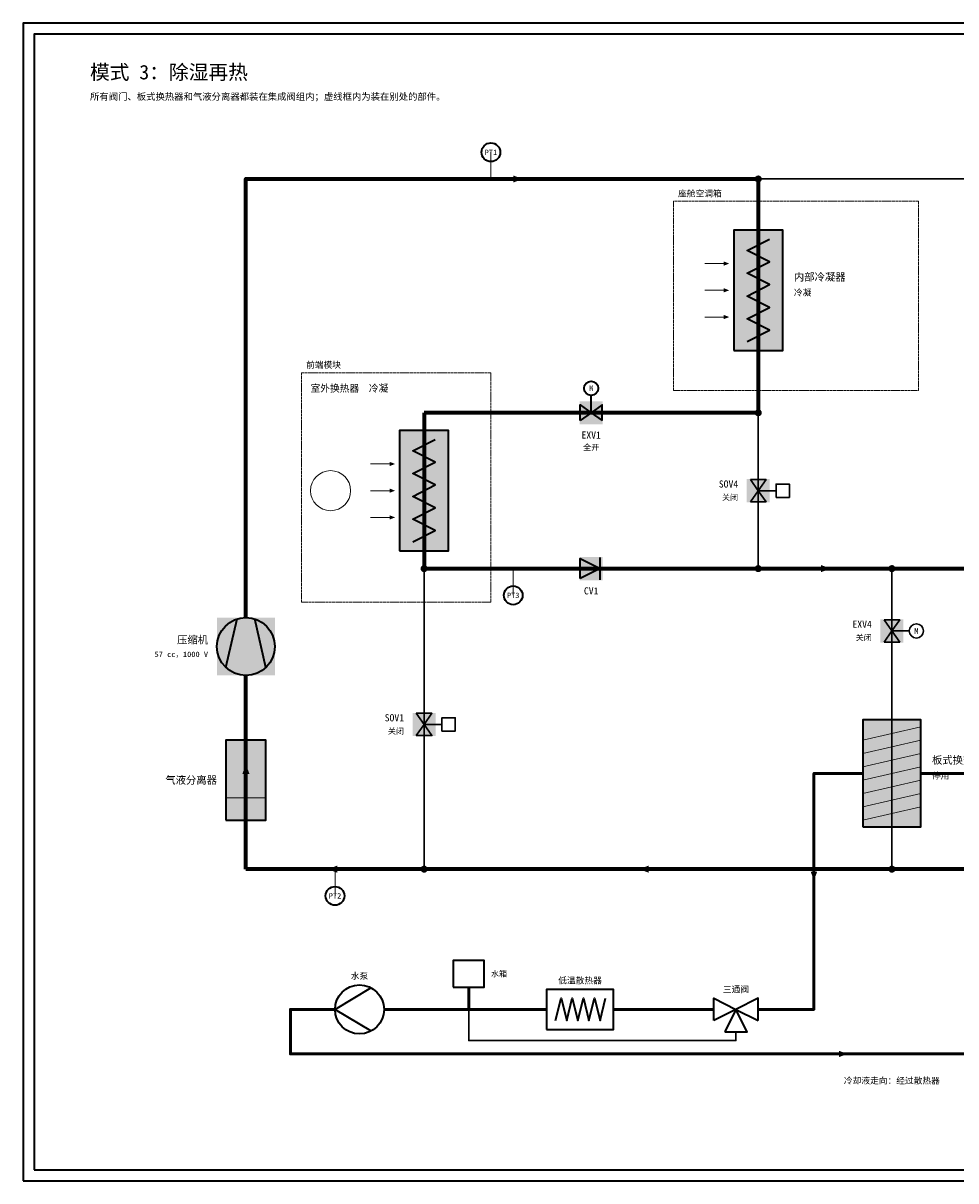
# Model space of a CAD drawing. Header units: millimetres. Extents: x 0 to 830, y 0 to 520.
# Tile 1 of 2: x 0 to 419, y 0 to 520. Entities that reach past the tile are written whole.
import ezdxf
from ezdxf.enums import TextEntityAlignment as Align

# ---------------------------------------------------------------- set-up
doc = ezdxf.new("R2010")
doc.units = ezdxf.units.MM
doc.linetypes.add('DASHED', pattern=[1.524, 1.27, -0.254])
for name, color, linetype, lineweight, true_color in [('AIR', 7, 'Continuous', 18, 0x7878c8), ('BOUNDARY', 7, 'DASHED', 18, 0x828282), ('COOLANT', 7, 'Continuous', 50, 0x1e8c46), ('FRAME', 7, 'Continuous', 35, 0x3c3c3c), ('HP_2PH', 7, 'Continuous', 70, 0xc83caa), ('HP_GAS', 7, 'Continuous', 70, 0xcd2828), ('HP_LIQ', 7, 'Continuous', 70, 0xeb8214), ('LP_GAS', 7, 'Continuous', 70, 0x2350be), ('OFF', 7, 'Continuous', 30, 0xafafaf), ('SYMBOL', 7, 'Continuous', 35, 0x141414), ('TEXT', 7, 'Continuous', 18, 0x141414), ('THIN', 7, 'Continuous', 13, 0x6e6e6e)]:
    doc.layers.add(name, color=color, linetype=linetype, lineweight=lineweight, true_color=true_color)
doc.styles.add('ZH', font='simsun.ttc')

msp = doc.modelspace()

# ---------------------------------------------------------------- hatches: boundary and pattern name
at = {"true_color": 0xffffff}
for points in [[(319, 373), (341, 373), (341, 427), (319, 427)], [(249.8, 339.8), (260.2, 339.8), (260.2, 350.2), (249.8, 350.2)], [(169, 283), (191, 283), (191, 337), (169, 337)], [(324.8, 304.8), (335.2, 304.8), (335.2, 315.2), (324.8, 315.2)], [(249.8, 269.8), (260.2, 269.8), (260.2, 280.2), (249.8, 280.2)], [(87, 227), (113, 227), (113, 253), (87, 253)], [(384.8, 241.8), (395.2, 241.8), (395.2, 252.2), (384.8, 252.2)], [(174.8, 199.8), (185.2, 199.8), (185.2, 210.2), (174.8, 210.2)], [(377, 159), (403, 159), (403, 207), (377, 207)], [(91, 162), (109, 162), (109, 198), (91, 198)]]:
    msp.add_hatch(color=7, dxfattribs=at).paths.add_polyline_path(points)
at = {"layer": 'AIR'}
for points in [[(317, 412), (314.5, 412.95), (314.5, 411.05)], [(317, 400), (314.5, 400.95), (314.5, 399.05)], [(317, 388), (314.5, 388.95), (314.5, 387.05)], [(167, 322), (164.5, 322.95), (164.5, 321.05)], [(167, 310), (164.5, 310.95), (164.5, 309.05)], [(167, 298), (164.5, 298.95), (164.5, 297.05)]]:
    msp.add_hatch(color=7, dxfattribs=at).paths.add_polyline_path(points)
at = {"layer": 'COOLANT'}
for points in [[(355, 135), (356.44, 138.8), (353.56, 138.8)], [(370, 57), (366.2, 58.44), (366.2, 55.56)]]:
    msp.add_hatch(color=7, dxfattribs=at).paths.add_polyline_path(points)
at = {"layer": 'HP_GAS'}
msp.add_hatch(color=7, dxfattribs=at).paths.add_polyline_path([(224.2, 450), (220, 451.6), (220, 448.4)])
at = {"layer": 'HP_LIQ'}
msp.add_hatch(color=7, dxfattribs=at).paths.add_polyline_path([(362.4, 275), (358.2, 276.6), (358.2, 273.4)])
at = {"layer": 'LP_GAS'}
for points in [[(100, 186.98), (98.4, 182.78), (101.6, 182.78)], [(136.8, 140), (141, 138.4), (141, 141.6)], [(276.6, 140), (280.8, 138.4), (280.8, 141.6)]]:
    msp.add_hatch(color=7, dxfattribs=at).paths.add_polyline_path(points)
at = {"layer": 'OFF'}
for points in [[(326.5, 315), (333.5, 315), (330, 310)], [(326.5, 305), (333.5, 305), (330, 310)], [(386.5, 252), (393.5, 252), (390, 247)], [(386.5, 242), (393.5, 242), (390, 247)], [(176.5, 210), (183.5, 210), (180, 205)], [(176.5, 200), (183.5, 200), (180, 205)]]:
    msp.add_hatch(color=7, dxfattribs=at).paths.add_polyline_path(points)
at = {"layer": 'SYMBOL'}
for points in [[(331.6, 450), (331.48, 450.61), (331.13, 451.13), (330.61, 451.48), (330, 451.6), (329.39, 451.48), (328.87, 451.13), (328.52, 450.61), (328.4, 450), (328.52, 449.39), (328.87, 448.87), (329.39, 448.52), (330, 448.4), (330.61, 448.52), (331.13, 448.87), (331.48, 449.39)], [(331.6, 345), (331.48, 345.61), (331.13, 346.13), (330.61, 346.48), (330, 346.6), (329.39, 346.48), (328.87, 346.13), (328.52, 345.61), (328.4, 345), (328.52, 344.39), (328.87, 343.87), (329.39, 343.52), (330, 343.4), (330.61, 343.52), (331.13, 343.87), (331.48, 344.39)], [(181.6, 275), (181.48, 275.61), (181.13, 276.13), (180.61, 276.48), (180, 276.6), (179.39, 276.48), (178.87, 276.13), (178.52, 275.61), (178.4, 275), (178.52, 274.39), (178.87, 273.87), (179.39, 273.52), (180, 273.4), (180.61, 273.52), (181.13, 273.87), (181.48, 274.39)], [(331.6, 275), (331.48, 275.61), (331.13, 276.13), (330.61, 276.48), (330, 276.6), (329.39, 276.48), (328.87, 276.13), (328.52, 275.61), (328.4, 275), (328.52, 274.39), (328.87, 273.87), (329.39, 273.52), (330, 273.4), (330.61, 273.52), (331.13, 273.87), (331.48, 274.39)], [(391.6, 275), (391.48, 275.61), (391.13, 276.13), (390.61, 276.48), (390, 276.6), (389.39, 276.48), (388.87, 276.13), (388.52, 275.61), (388.4, 275), (388.52, 274.39), (388.87, 273.87), (389.39, 273.52), (390, 273.4), (390.61, 273.52), (391.13, 273.87), (391.48, 274.39)], [(181.6, 140), (181.48, 140.61), (181.13, 141.13), (180.61, 141.48), (180, 141.6), (179.39, 141.48), (178.87, 141.13), (178.52, 140.61), (178.4, 140), (178.52, 139.39), (178.87, 138.87), (179.39, 138.52), (180, 138.4), (180.61, 138.52), (181.13, 138.87), (181.48, 139.39)], [(391.6, 140), (391.48, 140.61), (391.13, 141.13), (390.61, 141.48), (390, 141.6), (389.39, 141.48), (388.87, 141.13), (388.52, 140.61), (388.4, 140), (388.52, 139.39), (388.87, 138.87), (389.39, 138.52), (390, 138.4), (390.61, 138.52), (391.13, 138.87), (391.48, 139.39)]]:
    msp.add_hatch(color=7, dxfattribs=at).paths.add_polyline_path(points)

# ---------------------------------------------------------------- linework, layer by layer
at = {"layer": 'AIR'}
for points in [[(306, 412), (316, 412)], [(306, 400), (316, 400)], [(306, 388), (316, 388)], [(156, 322), (166, 322)], [(156, 310), (166, 310)], [(156, 298), (166, 298)]]:
    msp.add_lwpolyline(points, dxfattribs=at)
msp.add_circle((138, 310), 9, dxfattribs=at)
at = {"layer": 'BOUNDARY'}
for points in [[(292, 355), (402, 355), (402, 440), (292, 440)], [(125, 260), (210, 260), (210, 363), (125, 363)]]:
    msp.add_lwpolyline(points, close=True, dxfattribs=at)
at = {"layer": 'COOLANT'}
for points in [[(377, 183), (355, 183), (355, 77), (330, 77)], [(475, 77), (425, 77), (425, 183), (403, 183)], [(200, 77), (200, 87)], [(140, 77), (120, 77), (120, 57), (630, 57), (630, 77), (605, 77)], [(200, 77), (162, 77)], [(235, 77), (200, 77)], [(310, 77), (265, 77)]]:
    msp.add_lwpolyline(points, dxfattribs=at)
at = {"layer": 'FRAME'}
for points in [[(0, 0), (830, 0), (830, 520), (0, 520)], [(5, 5), (825, 5), (825, 515), (5, 515)]]:
    msp.add_lwpolyline(points, close=True, dxfattribs=at)
at = {"layer": 'HP_2PH'}
for points in [[(330, 345), (180, 345)], [(180, 345), (180, 275)]]:
    msp.add_lwpolyline(points, dxfattribs=at)
at = {"layer": 'HP_GAS'}
for points in [[(100, 253), (100, 450), (330, 450)], [(330, 450), (330, 345)]]:
    msp.add_lwpolyline(points, dxfattribs=at)
at = {"layer": 'HP_LIQ'}
for points in [[(180, 275), (330, 275)], [(330, 275), (390, 275)], [(390, 275), (460, 275)]]:
    msp.add_lwpolyline(points, dxfattribs=at)
at = {"layer": 'LP_GAS'}
for points in [[(100, 140), (100, 227)], [(180, 140), (100, 140)], [(390, 140), (180, 140)], [(460, 140), (390, 140)]]:
    msp.add_lwpolyline(points, dxfattribs=at)
at = {"layer": 'OFF'}
for points in [[(330, 450), (640, 450)], [(330, 345), (330, 275)], [(330, 310), (338, 310)], [(180, 275), (180, 140)], [(390, 275), (390, 220)], [(390, 247), (398, 247)], [(390, 220), (390, 140)], [(180, 205), (188, 205)], [(320, 67), (320, 63), (200, 63), (200, 77)]]:
    msp.add_lwpolyline(points, dxfattribs=at)
for points in [[(326.5, 315), (333.5, 315), (330, 310)], [(338, 307), (344, 307), (344, 313), (338, 313)], [(326.5, 305), (333.5, 305), (330, 310)], [(386.5, 252), (393.5, 252), (390, 247)], [(386.5, 242), (393.5, 242), (390, 247)], [(176.5, 210), (183.5, 210), (180, 205)], [(188, 202), (194, 202), (194, 208), (188, 208)], [(176.5, 200), (183.5, 200), (180, 205)]]:
    msp.add_lwpolyline(points, close=True, dxfattribs=at)
msp.add_circle((401, 247), 3.2, dxfattribs=at)
at = {"layer": 'SYMBOL'}
for points in [[(319, 373), (341, 373), (341, 427), (319, 427)], [(250, 341.5), (250, 348.5), (255, 345)], [(250, 341.5), (250, 348.5), (255, 345)], [(260, 341.5), (260, 348.5), (255, 345)], [(260, 341.5), (260, 348.5), (255, 345)], [(169, 283), (191, 283), (191, 337), (169, 337)], [(250, 270.5), (250, 279.5), (259, 275)], [(377, 159), (403, 159), (403, 207), (377, 207)], [(91, 162), (109, 162), (109, 198), (91, 198)], [(193, 87), (207, 87), (207, 99), (193, 99)], [(235, 68), (265, 68), (265, 86), (235, 86)], [(310, 72), (310, 82), (320, 77)], [(330, 72), (330, 82), (320, 77)], [(315, 67), (325, 67), (320, 77)]]:
    msp.add_lwpolyline(points, close=True, dxfattribs=at)
for points in [[(325, 377), (335, 382.11), (325, 387.22), (335, 392.33), (325, 397.44), (335, 402.56), (325, 407.67), (335, 412.78), (325, 417.89), (335, 423)], [(255, 345), (255, 353)], [(175, 287), (185, 292.11), (175, 297.22), (185, 302.33), (175, 307.44), (185, 312.56), (175, 317.67), (185, 322.78), (175, 327.89), (185, 333)], [(259, 270), (259, 280)], [(91, 230.6), (96, 252.4)], [(109, 230.6), (104, 252.4)], [(156, 86.5), (140, 77), (156, 67.5)], [(239, 72), (241.5, 82), (244, 72), (246.5, 82), (249, 72), (251.5, 82), (254, 72), (256.5, 82), (259, 72), (261.5, 82)]]:
    msp.add_lwpolyline(points, dxfattribs=at)
for centre, radius in [((210, 462), 4.2), ((255, 356), 3.2), ((220, 263), 4.2), ((100, 240), 13), ((140, 128), 4.2), ((151, 77), 11)]:
    msp.add_circle(centre, radius, dxfattribs=at)
at = {"layer": 'THIN'}
for points in [[(210, 450), (210, 462)], [(220, 275), (220, 263)], [(377, 198), (403, 204)], [(377, 192), (403, 198)], [(377, 186), (403, 192)], [(377, 180), (403, 186)], [(377, 174), (403, 180)], [(91, 172), (109, 172)], [(377, 168), (403, 174)], [(377, 162), (403, 168)], [(140, 140), (140, 128)]]:
    msp.add_lwpolyline(points, dxfattribs=at)

# ---------------------------------------------------------------- texts
at = {"layer": 'BOUNDARY', "style": 'ZH'}
for s, p in [('座舱空调箱', (294, 443.5)), ('前端模块', (127, 366.5))]:
    msp.add_text(s, height=2.8, dxfattribs=at).set_placement(p, align=Align.MIDDLE_LEFT)
at = {"layer": 'COOLANT', "style": 'ZH'}
msp.add_text('冷却液走向：经过散热器', height=2.8, dxfattribs=at).set_placement((390, 45), align=Align.MIDDLE_CENTER)
at = {"layer": 'OFF', "style": 'ZH'}
for p in [(321, 307), (381, 244), (171, 202)]:
    msp.add_text('关闭', height=2.6, dxfattribs=at).set_placement(p, align=Align.MIDDLE_RIGHT)
msp.add_text('M', height=2.6, dxfattribs=at).set_placement((401, 247), align=Align.MIDDLE_CENTER)
at = {"layer": 'SYMBOL', "style": 'ZH'}
msp.add_text('M', height=2.6, dxfattribs=at).set_placement((255, 356), align=Align.MIDDLE_CENTER)
at = {"layer": 'TEXT', "style": 'ZH'}
for s, height, p in [('模式 3：除湿再热', 6.5, (30, 498)), ('所有阀门、板式换热器和气液分离器都装在集成阀组内；虚线框内为装在别处的部件。', 3, (30, 487)), ('内部冷凝器', 3.4, (346, 406)), ('冷凝', 2.8, (346, 399)), ('室外换热器  冷凝', 3.2, (129, 356)), ('板式换热器', 3.4, (408, 189)), ('停用', 2.8, (408, 182)), ('水箱', 2.6, (210, 93))]:
    msp.add_text(s, height=height, dxfattribs=at).set_placement(p, align=Align.MIDDLE_LEFT)
for s, height, p in [('PT1', 2.4, (210, 462)), ('EXV1', 3.2, (255, 335)), ('全开', 2.6, (255, 329.5)), ('CV1', 3.2, (255, 265)), ('PT3', 2.4, (220, 263)), ('PT2', 2.4, (140, 128)), ('水泵', 2.8, (151, 92)), ('低温散热器', 2.8, (250, 90)), ('三通阀', 2.8, (320, 86))]:
    msp.add_text(s, height=height, dxfattribs=at).set_placement(p, align=Align.MIDDLE_CENTER)
for s, height, p in [('SOV4', 3.2, (321, 313)), ('EXV4', 3.2, (381, 250)), ('压缩机', 3.4, (83, 243)), ('57 cc，1000 V', 2.4, (83, 236.5)), ('SOV1', 3.2, (171, 208)), ('气液分离器', 3.4, (87, 180))]:
    msp.add_text(s, height=height, dxfattribs=at).set_placement(p, align=Align.MIDDLE_RIGHT)

doc.saveas('drawing.dxf')
